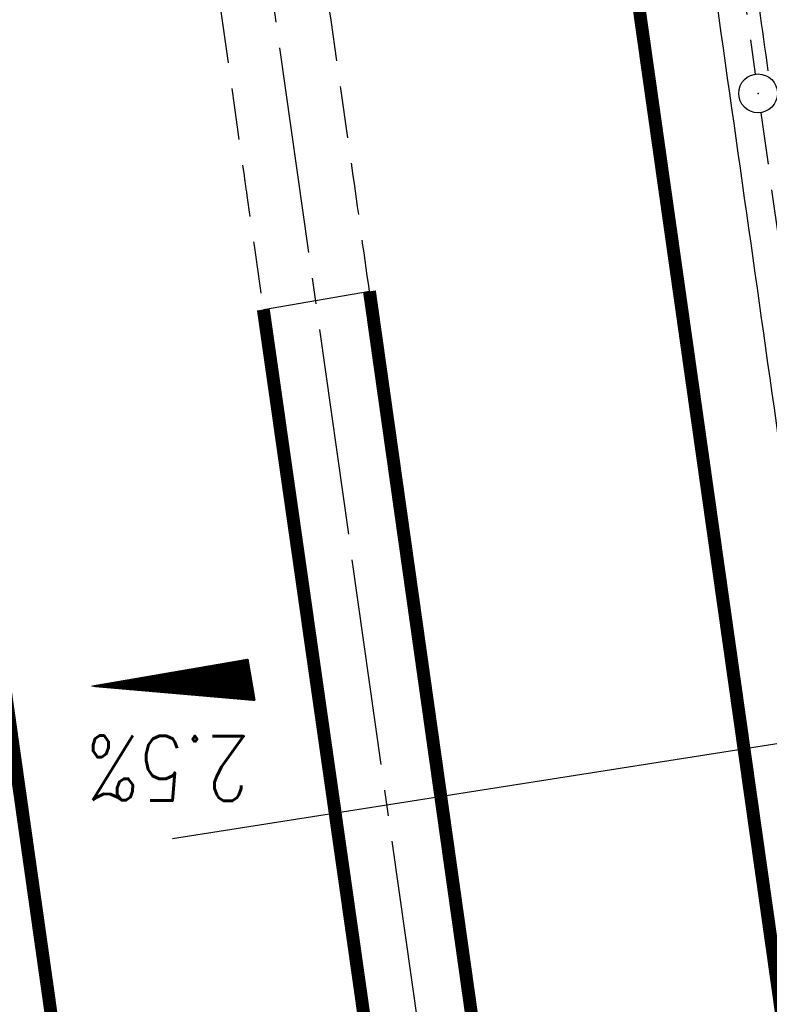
# Model space of a CAD drawing. Extents: x 446577 to 447216, y 443659 to 444842.
# Tile 146 of 177: x 446820 to 446849, y 444457 to 444495. Entities that reach past the tile are written whole.
import ezdxf

# ---------------------------------------------------------------- set-up
doc = ezdxf.new("R2010")
doc.units = 0
doc.header["$LTSCALE"] = 2
doc.header["$MEASUREMENT"] = 0
for name, pattern in [('ACHSE', [5.5, 4, -0.5, 0.5, -0.5]), ('AUSGEZOGEN', [0]), ('GESTRICH-X2', [1.5, 1, -0.5])]:
    doc.linetypes.add(name, pattern=pattern)
doc.layers.get('0').update_dxf_attribs({"linetype": 'AUSGEZOGEN'})
for name, color, linetype in [('ACHSETOP', 250, 'ACHSE'), ('FBRTOP', 250, 'AUSGEZOGEN'), ('GEF', 1, 'AUSGEZOGEN'), ('KANAL', 7, 'GESTRICH-X2'), ('MS-UEBERFAHRT', 250, 'GESTRICH-X2'), ('MULDE', 250, 'AUSGEZOGEN'), ('NZ', 250, 'AUSGEZOGEN'), ('SCHLITZRINNE', 200, 'AUSGEZOGEN'), ('SCHSYMBOL', 200, 'AUSGEZOGEN')]:
    doc.layers.add(name, color=color, linetype=linetype)
doc.styles.add('ROMANS', font='romans.shx', dxfattribs={"width": 0.8})

# ---------------------------------------------------------------- blocks, each defined once
blk = doc.blocks.new('GST')
at = {"color": 0}
blk.add_circle((0, 0), 0.75, dxfattribs=at)
blk.add_point((0, 0), dxfattribs=at)
blk = doc.blocks.new('13')
blk.add_lwpolyline([(0.755, 1.218), (-0.748, 1.218), (-0.748, 1.801), (0.755, 1.801)], close=True)
at = {"rotation": 180}
blk.add_blockref('GST', (0, 0), dxfattribs=at)
blk = doc.blocks.new('*X13')
at = {"color": 0}
for p, q in [((725.827, 193.844), (727.436, 195.453)), ((725.827, 193.853), (727.427, 195.453)), ((725.827, 193.861), (727.418, 195.453)), ((725.827, 193.87), (727.409, 195.453)), ((725.827, 193.879), (727.401, 195.453)), ((725.827, 193.888), (727.392, 195.453)), ((725.827, 193.897), (727.383, 195.453)), ((725.827, 193.906), (727.374, 195.453)), ((725.827, 193.914), (727.365, 195.453)), ((725.827, 193.923), (727.356, 195.453)), ((725.827, 193.932), (727.347, 195.453)), ((725.827, 193.941), (727.339, 195.453)), ((725.827, 193.95), (727.33, 195.453)), ((725.827, 193.959), (727.321, 195.453)), ((725.827, 193.967), (727.312, 195.453)), ((725.827, 193.976), (727.303, 195.453)), ((725.827, 193.985), (727.294, 195.453)), ((725.827, 193.994), (727.286, 195.453)), ((725.827, 194.003), (727.277, 195.453)), ((725.827, 194.012), (727.268, 195.453)), ((725.827, 194.02), (727.259, 195.453)), ((725.827, 194.029), (727.25, 195.453)), ((725.827, 194.038), (727.241, 195.453)), ((725.827, 194.047), (727.233, 195.453)), ((725.827, 194.056), (727.224, 195.453)), ((725.827, 194.065), (727.215, 195.453)), ((725.827, 194.073), (727.206, 195.453)), ((725.827, 194.082), (727.197, 195.453)), ((725.827, 194.091), (727.188, 195.453)), ((725.827, 194.1), (727.18, 195.453)), ((725.827, 194.109), (727.171, 195.453)), ((725.827, 194.118), (727.162, 195.453)), ((725.827, 194.127), (727.153, 195.453)), ((725.827, 194.135), (727.144, 195.453)), ((725.827, 194.144), (727.135, 195.453)), ((725.827, 194.153), (727.127, 195.453)), ((725.827, 194.162), (727.118, 195.453)), ((725.827, 194.171), (727.109, 195.453)), ((725.827, 194.18), (727.1, 195.453)), ((725.827, 194.188), (727.091, 195.453)), ((725.827, 194.197), (727.082, 195.453)), ((725.827, 194.206), (727.073, 195.453)), ((725.827, 194.215), (727.065, 195.453)), ((725.827, 194.224), (727.056, 195.453)), ((725.827, 194.233), (727.047, 195.453)), ((725.827, 194.241), (727.038, 195.453)), ((725.827, 194.25), (727.029, 195.453)), ((725.827, 194.259), (727.02, 195.453)), ((725.827, 194.268), (727.012, 195.453)), ((725.827, 194.277), (727.003, 195.453)), ((725.827, 194.286), (726.994, 195.453)), ((725.827, 194.294), (726.985, 195.453)), ((725.827, 194.303), (726.976, 195.453)), ((725.827, 194.312), (726.967, 195.453)), ((725.827, 194.321), (726.959, 195.453)), ((725.827, 194.33), (726.95, 195.453)), ((725.827, 194.339), (726.941, 195.453)), ((725.827, 194.348), (726.932, 195.453)), ((725.827, 194.356), (726.923, 195.453)), ((725.827, 194.365), (726.914, 195.453)), ((725.827, 194.374), (726.906, 195.453)), ((725.827, 194.383), (726.897, 195.453)), ((725.827, 194.392), (726.888, 195.453)), ((725.827, 194.401), (726.879, 195.453)), ((725.827, 194.409), (726.87, 195.453)), ((725.827, 194.418), (726.861, 195.453)), ((725.827, 194.427), (726.853, 195.453)), ((725.827, 194.436), (726.844, 195.453)), ((725.827, 194.445), (726.835, 195.453)), ((725.827, 194.454), (726.826, 195.453)), ((725.827, 194.462), (726.817, 195.453)), ((725.827, 194.471), (726.808, 195.453)), ((725.827, 194.48), (726.799, 195.453)), ((725.827, 194.489), (726.791, 195.453)), ((725.827, 194.498), (726.782, 195.453)), ((725.827, 194.507), (726.773, 195.453)), ((725.827, 194.515), (726.764, 195.453)), ((725.827, 194.524), (726.755, 195.453)), ((725.827, 194.533), (726.746, 195.453)), ((725.827, 194.542), (726.738, 195.453)), ((725.827, 194.551), (726.729, 195.453)), ((725.827, 194.56), (726.72, 195.453)), ((725.827, 194.568), (726.711, 195.453)), ((725.827, 194.577), (726.702, 195.453)), ((725.827, 194.586), (726.693, 195.453)), ((725.827, 194.595), (726.685, 195.453)), ((725.827, 194.604), (726.676, 195.453)), ((725.827, 194.613), (726.667, 195.453)), ((725.827, 194.622), (726.658, 195.453)), ((725.827, 194.63), (726.649, 195.453)), ((725.827, 194.639), (726.64, 195.453)), ((725.827, 194.648), (726.632, 195.453)), ((725.827, 194.657), (726.623, 195.453)), ((725.827, 194.666), (726.614, 195.453)), ((725.827, 194.675), (726.605, 195.453)), ((725.827, 194.683), (726.596, 195.453)), ((725.827, 194.692), (726.587, 195.453)), ((725.827, 194.701), (726.579, 195.453)), ((725.827, 194.71), (726.57, 195.453)), ((725.827, 194.719), (726.561, 195.453)), ((725.827, 194.728), (726.552, 195.453)), ((725.827, 194.736), (726.543, 195.453)), ((725.827, 194.745), (726.534, 195.453)), ((725.827, 194.754), (726.525, 195.453)), ((725.827, 194.763), (726.517, 195.453)), ((725.827, 194.772), (726.508, 195.453)), ((725.827, 194.781), (726.499, 195.453)), ((725.827, 194.789), (726.49, 195.453)), ((725.827, 194.798), (726.481, 195.453)), ((725.827, 194.807), (726.472, 195.453)), ((725.827, 194.816), (726.464, 195.453)), ((725.827, 194.825), (726.455, 195.453)), ((725.827, 194.834), (726.446, 195.453)), ((725.827, 194.842), (726.437, 195.453)), ((725.827, 194.851), (726.428, 195.453)), ((725.827, 194.86), (726.419, 195.453)), ((725.827, 194.869), (726.411, 195.453)), ((725.827, 194.878), (726.402, 195.453)), ((725.827, 194.887), (726.393, 195.453)), ((725.827, 194.896), (726.384, 195.453)), ((725.827, 194.904), (726.375, 195.453)), ((725.827, 194.913), (726.366, 195.453)), ((725.827, 194.922), (726.358, 195.453)), ((725.827, 194.931), (726.349, 195.453)), ((725.827, 194.94), (726.34, 195.453)), ((725.827, 194.949), (726.331, 195.453)), ((725.827, 194.957), (726.322, 195.453)), ((725.827, 194.966), (726.313, 195.453)), ((725.827, 194.975), (726.305, 195.453)), ((725.827, 194.984), (726.296, 195.453)), ((725.827, 194.993), (726.287, 195.453)), ((725.827, 195.002), (726.278, 195.453)), ((725.827, 195.01), (726.269, 195.453)), ((725.827, 195.019), (726.26, 195.453)), ((725.827, 195.028), (726.251, 195.453)), ((725.827, 195.037), (726.243, 195.453)), ((725.827, 195.046), (726.234, 195.453)), ((725.827, 195.055), (726.225, 195.453)), ((725.827, 195.063), (726.216, 195.453)), ((725.827, 195.072), (726.207, 195.453)), ((725.827, 195.081), (726.198, 195.453)), ((725.827, 195.09), (726.19, 195.453)), ((725.827, 195.099), (726.181, 195.453)), ((725.827, 195.108), (726.172, 195.453)), ((725.827, 195.116), (726.163, 195.453)), ((725.827, 195.125), (726.154, 195.453)), ((725.827, 195.134), (726.145, 195.453)), ((725.827, 195.143), (726.137, 195.453)), ((725.827, 195.152), (726.128, 195.453)), ((725.827, 195.161), (726.119, 195.453)), ((725.827, 195.17), (726.11, 195.453)), ((725.827, 195.178), (726.101, 195.453)), ((725.827, 195.187), (726.092, 195.453)), ((725.827, 195.196), (726.084, 195.453)), ((725.827, 195.205), (726.075, 195.453)), ((725.827, 195.214), (726.066, 195.453)), ((725.827, 195.223), (726.057, 195.453)), ((725.827, 195.231), (726.048, 195.453)), ((725.827, 195.24), (726.039, 195.453)), ((725.827, 195.249), (726.031, 195.453)), ((725.827, 195.258), (726.022, 195.453)), ((725.827, 195.267), (726.013, 195.453)), ((725.827, 195.276), (726.004, 195.453)), ((725.827, 195.284), (725.995, 195.453)), ((725.827, 195.293), (725.986, 195.453)), ((725.827, 195.302), (725.977, 195.453)), ((725.827, 195.311), (725.969, 195.453)), ((725.827, 195.32), (725.96, 195.453)), ((725.827, 195.329), (725.951, 195.453)), ((725.827, 195.337), (725.942, 195.453)), ((725.827, 195.346), (725.933, 195.453)), ((725.827, 195.355), (725.924, 195.453)), ((725.827, 195.364), (725.916, 195.453)), ((725.827, 195.373), (725.907, 195.453)), ((725.827, 195.382), (725.898, 195.453)), ((725.827, 195.39), (725.889, 195.453)), ((725.827, 195.399), (725.88, 195.453)), ((725.827, 195.408), (725.871, 195.453)), ((725.827, 195.417), (725.863, 195.453)), ((725.827, 195.426), (725.854, 195.453)), ((725.827, 195.435), (725.845, 195.453)), ((725.827, 195.444), (725.836, 195.453)), ((725.827, 193.826), (727.433, 195.433)), ((725.827, 193.817), (727.43, 195.421)), ((725.827, 193.808), (727.427, 195.409)), ((725.827, 193.799), (727.424, 195.397)), ((725.827, 193.791), (727.421, 195.385)), ((725.827, 193.782), (727.418, 195.373)), ((725.827, 193.773), (727.414, 195.361)), ((725.827, 193.764), (727.411, 195.349)), ((725.827, 193.755), (727.408, 195.337)), ((725.827, 193.746), (727.405, 195.325)), ((725.827, 193.738), (727.402, 195.313)), ((725.827, 193.729), (727.399, 195.301)), ((725.827, 193.72), (727.395, 195.289)), ((725.827, 193.711), (727.392, 195.277)), ((725.827, 193.702), (727.389, 195.265)), ((725.827, 193.693), (727.386, 195.253)), ((725.827, 193.685), (727.383, 195.241)), ((725.827, 193.676), (727.38, 195.229)), ((725.827, 193.667), (727.377, 195.217)), ((725.827, 193.658), (727.373, 195.205)), ((725.827, 193.649), (727.37, 195.193)), ((725.827, 193.64), (727.367, 195.181)), ((725.827, 193.632), (727.364, 195.169)), ((725.827, 193.623), (727.361, 195.157)), ((725.827, 193.614), (727.358, 195.145)), ((725.827, 193.605), (727.354, 195.133)), ((725.827, 193.596), (727.351, 195.121)), ((725.827, 193.587), (727.348, 195.109)), ((725.827, 193.579), (727.345, 195.097)), ((725.827, 193.57), (727.342, 195.085)), ((725.827, 193.561), (727.339, 195.073)), ((725.827, 193.552), (727.336, 195.061)), ((725.827, 193.543), (727.332, 195.049)), ((725.827, 193.534), (727.329, 195.037)), ((725.827, 193.525), (727.326, 195.025)), ((725.827, 193.517), (727.323, 195.013)), ((725.827, 193.508), (727.32, 195.001)), ((725.827, 193.499), (727.317, 194.989)), ((725.827, 193.49), (727.313, 194.977)), ((725.827, 193.481), (727.31, 194.965)), ((725.827, 193.472), (727.307, 194.953)), ((725.827, 193.464), (727.304, 194.941)), ((725.827, 193.455), (727.301, 194.929)), ((725.827, 193.446), (727.298, 194.917)), ((725.827, 193.437), (727.295, 194.905)), ((725.827, 193.428), (727.291, 194.893)), ((725.827, 193.419), (727.288, 194.881)), ((725.827, 193.411), (727.285, 194.869)), ((725.827, 193.402), (727.282, 194.857)), ((725.827, 193.393), (727.279, 194.845)), ((725.827, 193.384), (727.276, 194.833)), ((725.827, 193.375), (727.272, 194.821)), ((725.827, 193.366), (727.269, 194.809)), ((725.827, 193.358), (727.266, 194.797)), ((725.827, 193.349), (727.263, 194.785)), ((725.827, 193.34), (727.26, 194.773)), ((725.827, 193.331), (727.257, 194.761)), ((725.827, 193.322), (727.254, 194.749)), ((725.827, 193.313), (727.25, 194.737)), ((725.827, 193.305), (727.247, 194.725)), ((725.827, 193.296), (727.244, 194.713)), ((725.827, 193.287), (727.241, 194.701)), ((725.827, 193.278), (727.238, 194.689)), ((725.827, 193.269), (727.235, 194.677)), ((725.827, 193.26), (727.231, 194.665)), ((725.827, 193.251), (727.228, 194.653)), ((725.827, 193.243), (727.225, 194.641)), ((725.827, 193.234), (727.222, 194.629)), ((725.827, 193.225), (727.219, 194.617)), ((725.827, 193.216), (727.216, 194.605)), ((725.827, 193.207), (727.213, 194.593)), ((725.827, 193.198), (727.209, 194.581)), ((725.827, 193.19), (727.206, 194.569)), ((725.827, 193.181), (727.203, 194.557)), ((725.827, 193.172), (727.2, 194.545)), ((725.827, 193.163), (727.197, 194.533)), ((725.827, 193.154), (727.194, 194.521)), ((725.827, 193.145), (727.19, 194.509)), ((725.827, 193.137), (727.187, 194.497)), ((725.827, 193.128), (727.184, 194.485)), ((725.827, 193.119), (727.181, 194.473)), ((725.827, 193.11), (727.178, 194.461)), ((725.827, 193.101), (727.175, 194.449)), ((725.827, 193.092), (727.172, 194.437)), ((725.827, 193.084), (727.168, 194.425)), ((725.827, 193.075), (727.165, 194.413)), ((725.827, 193.066), (727.162, 194.401)), ((725.827, 193.057), (727.159, 194.389)), ((725.827, 193.048), (727.156, 194.377)), ((725.827, 193.039), (727.153, 194.365)), ((725.827, 193.031), (727.149, 194.353)), ((725.827, 193.022), (727.146, 194.341)), ((725.827, 193.013), (727.143, 194.329)), ((725.827, 193.004), (727.14, 194.317)), ((725.827, 192.995), (727.137, 194.305)), ((725.827, 192.986), (727.134, 194.293)), ((725.827, 192.977), (727.131, 194.281)), ((725.827, 192.969), (727.127, 194.269)), ((725.827, 192.96), (727.124, 194.257)), ((725.827, 192.951), (727.121, 194.245)), ((725.827, 192.942), (727.118, 194.233)), ((725.827, 192.933), (727.115, 194.221)), ((725.827, 192.924), (727.112, 194.209)), ((725.827, 192.916), (727.108, 194.197)), ((725.827, 192.907), (727.105, 194.185)), ((725.827, 192.898), (727.102, 194.173)), ((725.827, 192.889), (727.099, 194.161)), ((725.827, 192.88), (727.096, 194.15)), ((725.827, 192.871), (727.093, 194.138)), ((725.827, 192.863), (727.09, 194.126)), ((725.827, 192.854), (727.086, 194.114)), ((725.827, 192.845), (727.083, 194.102)), ((725.827, 192.836), (727.08, 194.09)), ((725.827, 192.827), (727.077, 194.078)), ((725.827, 192.818), (727.074, 194.066)), ((725.827, 192.81), (727.071, 194.054)), ((725.827, 192.801), (727.068, 194.042)), ((725.827, 192.792), (727.064, 194.03)), ((725.827, 192.783), (727.061, 194.018)), ((725.827, 192.774), (727.058, 194.006)), ((725.827, 192.765), (727.055, 193.994)), ((725.827, 192.757), (727.052, 193.982)), ((725.827, 192.748), (727.049, 193.97)), ((725.827, 192.739), (727.045, 193.958)), ((725.827, 192.73), (727.042, 193.946)), ((725.827, 192.721), (727.039, 193.934)), ((725.827, 192.712), (727.036, 193.922)), ((725.827, 192.703), (727.033, 193.91)), ((725.827, 192.695), (727.03, 193.898)), ((725.827, 192.686), (727.027, 193.886)), ((725.827, 192.677), (727.023, 193.874)), ((725.827, 192.668), (727.02, 193.862)), ((725.827, 192.659), (727.017, 193.85)), ((725.827, 192.65), (727.014, 193.838)), ((725.827, 192.642), (727.011, 193.826)), ((725.827, 192.633), (727.008, 193.814)), ((725.827, 192.624), (727.004, 193.802)), ((725.827, 192.615), (727.001, 193.79)), ((725.827, 192.606), (726.998, 193.778)), ((725.827, 192.597), (726.995, 193.766)), ((725.827, 192.589), (726.992, 193.754)), ((725.827, 192.58), (726.989, 193.742)), ((725.827, 192.571), (726.986, 193.73)), ((725.827, 192.562), (726.982, 193.718)), ((725.827, 192.553), (726.979, 193.706)), ((725.827, 192.544), (726.976, 193.694)), ((725.827, 192.536), (726.973, 193.682)), ((725.827, 192.527), (726.97, 193.67)), ((725.827, 192.518), (726.967, 193.658)), ((725.827, 192.509), (726.963, 193.646)), ((725.827, 192.5), (726.96, 193.634)), ((725.827, 192.491), (726.957, 193.622)), ((725.827, 192.483), (726.954, 193.61)), ((725.827, 192.474), (726.951, 193.598)), ((725.827, 192.465), (726.948, 193.586)), ((725.827, 192.456), (726.945, 193.574)), ((725.827, 192.447), (726.941, 193.562)), ((725.827, 192.438), (726.938, 193.55)), ((725.827, 192.429), (726.935, 193.538)), ((725.827, 192.421), (726.932, 193.526)), ((725.827, 192.412), (726.929, 193.514)), ((725.827, 192.403), (726.926, 193.502)), ((725.827, 192.394), (726.922, 193.49)), ((725.827, 192.385), (726.919, 193.478)), ((725.827, 192.376), (726.916, 193.466)), ((725.827, 192.368), (726.913, 193.454)), ((725.827, 192.359), (726.91, 193.442)), ((725.827, 192.35), (726.907, 193.43)), ((725.827, 192.341), (726.904, 193.418)), ((725.827, 192.332), (726.9, 193.406)), ((725.827, 192.323), (726.897, 193.394)), ((725.827, 192.315), (726.894, 193.382)), ((725.827, 192.306), (726.891, 193.37)), ((725.827, 192.297), (726.888, 193.358)), ((725.827, 192.288), (726.885, 193.346)), ((725.827, 192.279), (726.881, 193.334)), ((725.827, 192.27), (726.878, 193.322)), ((725.827, 192.262), (726.875, 193.31)), ((725.827, 192.253), (726.872, 193.298)), ((725.827, 192.244), (726.869, 193.286)), ((725.827, 192.235), (726.866, 193.274)), ((725.827, 192.226), (726.863, 193.262)), ((725.827, 192.217), (726.859, 193.25)), ((725.827, 192.209), (726.856, 193.238)), ((725.827, 192.2), (726.853, 193.226)), ((725.827, 192.191), (726.85, 193.214)), ((725.827, 192.182), (726.847, 193.202)), ((725.827, 192.173), (726.844, 193.19)), ((725.827, 192.164), (726.84, 193.178)), ((725.827, 192.155), (726.837, 193.166)), ((725.827, 192.147), (726.834, 193.154)), ((725.827, 192.138), (726.831, 193.142)), ((725.827, 192.129), (726.828, 193.13)), ((725.827, 192.12), (726.825, 193.118)), ((725.827, 192.111), (726.822, 193.106)), ((725.827, 192.102), (726.818, 193.094)), ((725.827, 192.094), (726.815, 193.082)), ((725.827, 192.085), (726.812, 193.07)), ((725.827, 192.076), (726.809, 193.058)), ((725.827, 192.067), (726.806, 193.046)), ((725.827, 192.058), (726.803, 193.034)), ((725.827, 192.049), (726.799, 193.022)), ((725.827, 192.041), (726.796, 193.01)), ((725.827, 192.032), (726.793, 192.998)), ((725.827, 192.023), (726.79, 192.986)), ((725.827, 192.014), (726.787, 192.974)), ((725.827, 192.005), (726.784, 192.962)), ((725.827, 191.996), (726.781, 192.95)), ((725.827, 191.988), (726.777, 192.938)), ((725.827, 191.979), (726.774, 192.926)), ((725.827, 191.97), (726.771, 192.914)), ((725.827, 191.961), (726.768, 192.902)), ((725.827, 191.952), (726.765, 192.89)), ((725.827, 191.943), (726.762, 192.878)), ((725.827, 191.935), (726.758, 192.866)), ((725.827, 191.926), (726.755, 192.854)), ((725.827, 191.917), (726.752, 192.842)), ((725.827, 191.908), (726.749, 192.83)), ((725.827, 191.899), (726.746, 192.818)), ((725.827, 191.89), (726.743, 192.806)), ((725.827, 191.881), (726.74, 192.794)), ((725.827, 191.873), (726.736, 192.782)), ((725.827, 191.864), (726.733, 192.77)), ((725.827, 191.855), (726.73, 192.758)), ((725.827, 191.846), (726.727, 192.746)), ((725.827, 191.837), (726.724, 192.734)), ((725.827, 191.828), (726.721, 192.722)), ((725.827, 191.82), (726.717, 192.71)), ((725.827, 191.811), (726.714, 192.698)), ((725.827, 191.802), (726.711, 192.686)), ((725.827, 191.793), (726.708, 192.674)), ((725.827, 191.784), (726.705, 192.662)), ((725.827, 191.775), (726.702, 192.65)), ((725.827, 191.767), (726.699, 192.639)), ((725.827, 191.758), (726.695, 192.627)), ((725.827, 191.749), (726.692, 192.615)), ((725.827, 191.74), (726.689, 192.603)), ((725.827, 191.731), (726.686, 192.591)), ((725.827, 191.722), (726.683, 192.579)), ((725.827, 191.714), (726.68, 192.567)), ((725.827, 191.705), (726.677, 192.555)), ((725.827, 191.696), (726.673, 192.543)), ((725.827, 191.687), (726.67, 192.531)), ((725.827, 191.678), (726.667, 192.519)), ((725.827, 191.669), (726.664, 192.507)), ((725.827, 191.66), (726.661, 192.495)), ((725.827, 191.652), (726.658, 192.483)), ((725.827, 191.643), (726.654, 192.471)), ((725.827, 191.634), (726.651, 192.459)), ((725.827, 191.625), (726.648, 192.447)), ((725.827, 191.616), (726.645, 192.435)), ((725.827, 191.607), (726.642, 192.423)), ((725.827, 191.599), (726.639, 192.411)), ((725.827, 191.59), (726.636, 192.399)), ((725.827, 191.581), (726.632, 192.387)), ((725.827, 191.572), (726.629, 192.375)), ((725.827, 191.563), (726.626, 192.363)), ((725.827, 191.554), (726.623, 192.351)), ((725.827, 191.546), (726.62, 192.339)), ((725.827, 191.537), (726.617, 192.327)), ((725.827, 191.528), (726.613, 192.315)), ((725.827, 191.519), (726.61, 192.303)), ((725.827, 191.51), (726.607, 192.291)), ((725.827, 191.501), (726.604, 192.279)), ((725.827, 191.493), (726.601, 192.267)), ((725.827, 191.484), (726.598, 192.255)), ((725.827, 191.475), (726.595, 192.243)), ((725.827, 191.466), (726.591, 192.231)), ((725.827, 191.457), (726.588, 192.219)), ((725.827, 191.448), (726.585, 192.207)), ((725.827, 191.44), (726.582, 192.195)), ((725.827, 191.431), (726.579, 192.183)), ((725.827, 191.422), (726.576, 192.171)), ((725.827, 191.413), (726.572, 192.159)), ((725.827, 191.404), (726.569, 192.147)), ((725.827, 191.395), (726.566, 192.135)), ((725.827, 191.386), (726.563, 192.123)), ((725.827, 191.378), (726.56, 192.111)), ((725.827, 191.369), (726.557, 192.099)), ((725.827, 191.36), (726.554, 192.087)), ((725.827, 191.351), (726.55, 192.075)), ((725.827, 191.342), (726.547, 192.063)), ((725.827, 191.333), (726.544, 192.051)), ((725.827, 191.325), (726.541, 192.039)), ((725.827, 191.316), (726.538, 192.027)), ((725.827, 191.307), (726.535, 192.015)), ((725.827, 191.298), (726.531, 192.003)), ((725.827, 191.289), (726.528, 191.991)), ((725.827, 191.28), (726.525, 191.979)), ((725.827, 191.272), (726.522, 191.967)), ((725.827, 191.263), (726.519, 191.955)), ((725.827, 191.254), (726.516, 191.943)), ((725.827, 191.245), (726.513, 191.931)), ((725.827, 191.236), (726.509, 191.919)), ((725.827, 191.227), (726.506, 191.907)), ((725.827, 191.219), (726.503, 191.895)), ((725.827, 191.21), (726.5, 191.883)), ((725.827, 191.201), (726.497, 191.871)), ((725.827, 191.192), (726.494, 191.859)), ((725.827, 191.183), (726.49, 191.847)), ((725.827, 191.174), (726.487, 191.835)), ((725.827, 191.166), (726.484, 191.823)), ((725.827, 191.157), (726.481, 191.811)), ((725.827, 191.148), (726.478, 191.799)), ((725.827, 191.139), (726.475, 191.787)), ((725.827, 191.13), (726.472, 191.775)), ((725.827, 191.121), (726.468, 191.763)), ((725.827, 191.112), (726.465, 191.751)), ((725.827, 191.104), (726.462, 191.739)), ((725.827, 191.095), (726.459, 191.727)), ((725.827, 191.086), (726.456, 191.715)), ((725.827, 191.077), (726.453, 191.703)), ((725.827, 191.068), (726.449, 191.691)), ((725.827, 191.059), (726.446, 191.679)), ((725.827, 191.051), (726.443, 191.667)), ((725.827, 191.042), (726.44, 191.655)), ((725.827, 191.033), (726.437, 191.643)), ((725.827, 191.024), (726.434, 191.631)), ((725.827, 191.015), (726.431, 191.619)), ((725.827, 191.006), (726.427, 191.607)), ((725.827, 190.998), (726.424, 191.595)), ((725.827, 190.989), (726.421, 191.583)), ((725.827, 190.98), (726.418, 191.571)), ((725.827, 190.971), (726.415, 191.559)), ((725.827, 190.962), (726.412, 191.547)), ((725.827, 190.953), (726.408, 191.535)), ((725.827, 190.945), (726.405, 191.523)), ((725.827, 190.936), (726.402, 191.511)), ((725.827, 190.927), (726.399, 191.499)), ((725.827, 190.918), (726.396, 191.487)), ((725.827, 190.909), (726.393, 191.475)), ((725.827, 190.9), (726.39, 191.463)), ((725.827, 190.892), (726.386, 191.451)), ((725.827, 190.883), (726.383, 191.439)), ((725.827, 190.874), (726.38, 191.427)), ((725.827, 190.865), (726.377, 191.415)), ((725.827, 190.856), (726.374, 191.403)), ((725.827, 190.847), (726.371, 191.391)), ((725.827, 190.838), (726.367, 191.379)), ((725.827, 190.83), (726.364, 191.367)), ((725.827, 190.821), (726.361, 191.355)), ((725.827, 190.812), (726.358, 191.343)), ((725.827, 190.803), (726.355, 191.331)), ((725.827, 190.794), (726.352, 191.319)), ((725.827, 190.785), (726.349, 191.307)), ((725.827, 190.777), (726.345, 191.295)), ((725.827, 190.768), (726.342, 191.283)), ((725.827, 190.759), (726.339, 191.271)), ((725.827, 190.75), (726.336, 191.259)), ((725.827, 190.741), (726.333, 191.247)), ((725.827, 190.732), (726.33, 191.235)), ((725.827, 190.724), (726.326, 191.223)), ((725.827, 190.715), (726.323, 191.211)), ((725.827, 190.706), (726.32, 191.199)), ((725.827, 190.697), (726.317, 191.187)), ((725.827, 190.688), (726.314, 191.175)), ((725.827, 190.679), (726.311, 191.163)), ((725.827, 190.671), (726.308, 191.151)), ((725.827, 190.662), (726.304, 191.139)), ((725.827, 190.653), (726.301, 191.128)), ((725.827, 190.644), (726.298, 191.116)), ((725.827, 190.635), (726.295, 191.104)), ((725.827, 190.626), (726.292, 191.092)), ((725.827, 190.618), (726.289, 191.08)), ((725.827, 190.609), (726.286, 191.068)), ((725.827, 190.6), (726.282, 191.056)), ((725.827, 190.591), (726.279, 191.044)), ((725.827, 190.582), (726.276, 191.032)), ((725.827, 190.573), (726.273, 191.02)), ((725.827, 190.564), (726.27, 191.008)), ((725.827, 190.556), (726.267, 190.996)), ((725.827, 190.547), (726.263, 190.984)), ((725.827, 190.538), (726.26, 190.972)), ((725.827, 190.529), (726.257, 190.96)), ((725.827, 190.52), (726.254, 190.948)), ((725.827, 190.511), (726.251, 190.936)), ((725.827, 190.503), (726.248, 190.924)), ((725.827, 190.494), (726.245, 190.912)), ((725.827, 190.485), (726.241, 190.9)), ((725.827, 190.476), (726.238, 190.888)), ((725.827, 190.467), (726.235, 190.876)), ((725.827, 190.458), (726.232, 190.864)), ((725.827, 190.45), (726.229, 190.852)), ((725.827, 190.441), (726.226, 190.84)), ((725.827, 190.432), (726.222, 190.828)), ((725.827, 190.423), (726.219, 190.816)), ((725.827, 190.414), (726.216, 190.804)), ((725.827, 190.405), (726.213, 190.792)), ((725.827, 190.397), (726.21, 190.78)), ((725.827, 190.388), (726.207, 190.768)), ((725.827, 190.379), (726.204, 190.756)), ((725.827, 190.37), (726.2, 190.744)), ((725.827, 190.361), (726.197, 190.732)), ((725.827, 190.352), (726.194, 190.72)), ((725.827, 190.344), (726.191, 190.708)), ((725.827, 190.335), (726.188, 190.696)), ((725.827, 190.326), (726.185, 190.684)), ((725.827, 190.317), (726.181, 190.672)), ((725.827, 190.308), (726.178, 190.66)), ((725.827, 190.299), (726.175, 190.648)), ((725.827, 190.29), (726.172, 190.636)), ((725.827, 190.282), (726.169, 190.624)), ((725.827, 190.273), (726.166, 190.612)), ((725.827, 190.264), (726.163, 190.6)), ((725.827, 190.255), (726.159, 190.588)), ((725.827, 190.246), (726.156, 190.576)), ((725.827, 190.237), (726.153, 190.564)), ((725.827, 190.229), (726.15, 190.552)), ((725.827, 190.22), (726.147, 190.54)), ((725.827, 190.211), (726.144, 190.528)), ((725.827, 190.202), (726.14, 190.516)), ((725.827, 190.193), (726.137, 190.504)), ((725.827, 190.184), (726.134, 190.492)), ((725.827, 190.176), (726.131, 190.48)), ((725.827, 190.167), (726.128, 190.468)), ((725.827, 190.158), (726.125, 190.456)), ((725.827, 190.149), (726.122, 190.444)), ((725.827, 190.14), (726.118, 190.432)), ((725.827, 190.131), (726.115, 190.42)), ((725.827, 190.123), (726.112, 190.408)), ((725.827, 190.114), (726.109, 190.396)), ((725.827, 190.105), (726.106, 190.384)), ((725.827, 190.096), (726.103, 190.372)), ((725.827, 190.087), (726.099, 190.36)), ((725.827, 190.078), (726.096, 190.348)), ((725.827, 190.07), (726.093, 190.336)), ((725.827, 190.061), (726.09, 190.324)), ((725.827, 190.052), (726.087, 190.312)), ((725.827, 190.043), (726.084, 190.3)), ((725.827, 190.034), (726.081, 190.288)), ((725.827, 190.025), (726.077, 190.276)), ((725.827, 190.016), (726.074, 190.264)), ((725.827, 190.008), (726.071, 190.252)), ((725.827, 189.999), (726.068, 190.24)), ((725.827, 189.99), (726.065, 190.228)), ((725.827, 189.981), (726.062, 190.216)), ((725.827, 189.972), (726.058, 190.204)), ((725.827, 189.963), (726.055, 190.192)), ((725.827, 189.955), (726.052, 190.18)), ((725.827, 189.946), (726.049, 190.168)), ((725.827, 189.937), (726.046, 190.156)), ((725.827, 189.928), (726.043, 190.144)), ((725.827, 189.919), (726.04, 190.132)), ((725.827, 189.91), (726.036, 190.12)), ((725.827, 189.902), (726.033, 190.108)), ((725.827, 189.893), (726.03, 190.096)), ((725.827, 189.884), (726.027, 190.084)), ((725.827, 189.875), (726.024, 190.072)), ((725.827, 189.866), (726.021, 190.06)), ((725.827, 189.857), (726.017, 190.048)), ((725.827, 189.849), (726.014, 190.036)), ((725.827, 189.84), (726.011, 190.024)), ((725.827, 189.831), (726.008, 190.012)), ((725.827, 189.822), (726.005, 190)), ((725.827, 189.813), (726.002, 189.988)), ((725.827, 189.804), (725.999, 189.976)), ((725.827, 189.796), (725.995, 189.964)), ((725.827, 189.787), (725.992, 189.952)), ((725.827, 189.778), (725.989, 189.94)), ((725.827, 189.769), (725.986, 189.928)), ((725.827, 189.76), (725.983, 189.916)), ((725.827, 189.751), (725.98, 189.904)), ((725.827, 189.742), (725.976, 189.892)), ((725.827, 189.734), (725.973, 189.88)), ((725.827, 189.725), (725.97, 189.868)), ((725.827, 189.716), (725.967, 189.856)), ((725.827, 189.707), (725.964, 189.844)), ((725.827, 189.698), (725.961, 189.832)), ((725.827, 189.689), (725.958, 189.82)), ((725.827, 189.681), (725.954, 189.808)), ((725.827, 189.672), (725.951, 189.796)), ((725.827, 189.663), (725.948, 189.784)), ((725.827, 189.654), (725.945, 189.772)), ((725.827, 189.645), (725.942, 189.76)), ((725.827, 189.636), (725.939, 189.748)), ((725.827, 189.628), (725.935, 189.736)), ((725.827, 189.619), (725.932, 189.724)), ((725.827, 189.61), (725.929, 189.712)), ((725.827, 189.601), (725.926, 189.7)), ((725.827, 189.592), (725.923, 189.688)), ((725.827, 189.583), (725.92, 189.676)), ((725.827, 189.575), (725.917, 189.664)), ((725.827, 189.566), (725.913, 189.652)), ((725.827, 189.557), (725.91, 189.64)), ((725.827, 189.548), (725.907, 189.628)), ((725.827, 189.539), (725.904, 189.616)), ((725.827, 189.53), (725.901, 189.605)), ((725.827, 189.521), (725.898, 189.593)), ((725.827, 189.513), (725.895, 189.581)), ((725.827, 189.504), (725.891, 189.569)), ((725.827, 189.495), (725.888, 189.557)), ((725.827, 189.486), (725.885, 189.545)), ((725.827, 189.477), (725.882, 189.533)), ((725.827, 189.468), (725.879, 189.521)), ((725.827, 189.46), (725.876, 189.509)), ((725.827, 189.451), (725.872, 189.497)), ((725.827, 189.442), (725.869, 189.485)), ((725.827, 189.433), (725.866, 189.473)), ((725.827, 189.424), (725.863, 189.461)), ((725.827, 189.415), (725.86, 189.449)), ((725.827, 189.407), (725.857, 189.437)), ((725.827, 189.398), (725.854, 189.425)), ((725.827, 189.389), (725.85, 189.413)), ((725.827, 189.38), (725.847, 189.401)), ((725.827, 189.371), (725.844, 189.389)), ((725.827, 189.362), (725.841, 189.377)), ((725.827, 189.354), (725.838, 189.365)), ((725.827, 189.345), (725.835, 189.353)), ((725.827, 189.336), (725.831, 189.341))]:
    blk.add_line(p, q, dxfattribs=at)
blk = doc.blocks.new('GEF')
at = {"color": 0}
for p, q in [((0.01, 0.018), (0.01, 6.148)), ((1.622, 6.148), (0.01, 0.018)), ((0.01, 6.148), (1.622, 6.148))]:
    blk.add_line(p, q, dxfattribs=at)
blk.add_blockref('*X13', (-725.817, -189.305), dxfattribs=at)

msp = doc.modelspace()

# ---------------------------------------------------------------- hatches: boundary and pattern name
at = {"layer": 'SCHLITZRINNE'}
h = msp.add_hatch(dxfattribs=at)
h.set_pattern_fill('_USER', color=256, scale=1.5, angle=45, style=0, pattern_type=0)
h.set_pattern_definition([(322.9886, (446836.6, 444435.4555), (0.9029613, 1.1977733), [])])
edge = h.paths.add_edge_path()
edge.add_arc((443111.832, 443902.605), 3762.708, 8.237949, 8.309741, ccw=False)
edge.add_arc((446520.767, 444396.145), 318.231, 7.99109, 8.23795, ccw=False)
edge.add_arc((253459.124, 417293.726), 195272.941, 7.98719511, 7.99108691, ccw=False)
edge.add_arc((449695.908, 444828.286), 2886.155, 187.987194, 188.019207)
edge.add_arc((478554.213, 448893.922), 32029.442, 188.0192069, 188.0307218)
edge.add_arc((640420.622, 471731.273), 195498.946, 188.0307211, 188.03538189)
edge.add_arc((455274.806, 445594.124), 8517.332, 188.0353819, 188.0971516)
edge.add_arc((489167.9, 450416.106), 42751.721, 188.0971513, 188.1247221)
edge.add_arc((449184.272, 444707.99), 2362.699, 188.124722, 188.49575)
edge.add_arc((449950.357, 444822.425), 3137.283, 188.49575, 188.817734)
edge.add_arc((447543.72, 444449.095), 701.862, 188.817734, 189.303528)
edge.add_arc((451782.27, 445143.452), 4996.911, 189.303528, 189.485594)
edge.add_arc((448740.59, 444635.235), 1913.065, 189.485594, 190.210777)
edge.add_arc((449004.187, 444682.715), 2180.905, 190.210777, 190.889971)
edge.add_arc((448612.493, 444607.358), 1782.027, 190.889971, 191.613703)
edge.add_arc((448466.452, 444577.343), 1632.933, 191.613703, 192.369753)
edge.add_arc((450054.509, 444925.622), 3258.733, 192.369753, 192.712319)
edge.add_arc((448394.443, 444551.135), 1556.951, 192.712319, 193.207918)
edge.add_arc((448423.514, 444557.958), 1586.813, 193.207918, 193.562183)
edge.add_arc((449785.723, 444886.559), 2988.095, 193.562183, 193.820345)
edge.add_arc((448360.45, 444535.942), 1520.33, 193.820345, 194.673969)
edge.add_arc((449045.992, 444715.457), 2228.985, 194.673969, 195.378954)
edge.add_arc((447260.209, 444224.277), 376.885, 195.37895, 195.98013)
edge.add_arc((496192.196, 458236.932), 51275.744, 195.9801271, 196.0316672)
edge.add_arc((447192.225, 444157.103), 293.013, 196.03167, 196.92811)
edge.add_arc((450021.91, 445018.344), 3250.86, 196.928113, 197.197245)
edge.add_arc((443111.832, 443902.605), 3762.208, 8.237949, 8.309741, ccw=False)
edge.add_arc((446520.767, 444396.145), 317.731, 7.99109, 8.23795, ccw=False)
edge.add_arc((253459.124, 417293.726), 195272.441, 7.98719511, 7.99108691, ccw=False)
edge.add_arc((449695.908, 444828.286), 2886.655, 187.987194, 188.005519)
edge.add_line((446834.541, 444446.336), (446835.036, 444446.408))
h = msp.add_hatch(dxfattribs=at)
h.set_pattern_fill('_USER', color=256, scale=1.5, angle=45, style=0, pattern_type=0)
h.set_pattern_definition([(331.9152, (446910.9975, 444074.8353), (0.706167, 1.3233776), [])])
edge = h.paths.add_edge_path()
edge.add_arc((443111.832, 443902.605), 3762.708, 8.237949, 8.309741, ccw=False)
edge.add_arc((446520.767, 444396.145), 318.231, 7.99109, 8.23795, ccw=False)
edge.add_arc((253459.124, 417293.726), 195272.941, 7.98719511, 7.99108691, ccw=False)
edge.add_arc((449695.908, 444828.286), 2886.155, 187.987194, 188.019207)
edge.add_arc((478554.213, 448893.922), 32029.442, 188.0192069, 188.0307218)
edge.add_arc((640420.622, 471731.273), 195498.946, 188.0307211, 188.03538189)
edge.add_arc((455274.806, 445594.124), 8517.332, 188.0353819, 188.0971516)
edge.add_arc((489167.9, 450416.106), 42751.721, 188.0971513, 188.1247221)
edge.add_arc((449184.272, 444707.99), 2362.699, 188.124722, 188.49575)
edge.add_arc((449950.357, 444822.425), 3137.283, 188.49575, 188.817734)
edge.add_arc((447543.72, 444449.095), 701.862, 188.817734, 189.303528)
edge.add_arc((451782.27, 445143.452), 4996.911, 189.303528, 189.485594)
edge.add_arc((448740.59, 444635.235), 1913.065, 189.485594, 190.210777)
edge.add_arc((449004.187, 444682.715), 2180.905, 190.210777, 190.889971)
edge.add_arc((448612.493, 444607.358), 1782.027, 190.889971, 191.613703)
edge.add_arc((448466.452, 444577.343), 1632.933, 191.613703, 192.369753)
edge.add_arc((450054.509, 444925.622), 3258.733, 192.369753, 192.712319)
edge.add_arc((448394.443, 444551.135), 1556.951, 192.712319, 193.207918)
edge.add_arc((448423.514, 444557.958), 1586.813, 193.207918, 193.562183)
edge.add_arc((449785.723, 444886.559), 2988.095, 193.562183, 193.820345)
edge.add_arc((448360.45, 444535.942), 1520.33, 193.820345, 194.673969)
edge.add_arc((449045.992, 444715.457), 2228.985, 194.673969, 195.378954)
edge.add_arc((447260.209, 444224.277), 376.885, 195.37895, 195.98013)
edge.add_arc((496192.196, 458236.932), 51275.744, 195.9801271, 196.0316672)
edge.add_arc((447192.225, 444157.103), 293.013, 196.03167, 196.92811)
edge.add_arc((450021.91, 445018.344), 3250.86, 196.928113, 197.197245)
edge.add_arc((447192.225, 444157.103), 293.513, 196.16651, 196.92811)
edge.add_arc((450021.91, 445018.344), 3251.36, 196.928113, 197.197245)

# ---------------------------------------------------------------- linework, layer by layer
at = {"layer": 'ACHSETOP', "color": 0}
msp.add_lwpolyline([(446785.2, 444812.39), (446790.978, 444771.625), (446808.52, 444647.862), (446822.553, 444548.851), (446833.078, 444474.594), (446836.586, 444449.841), (446840.095, 444425.088), (446843.603, 444400.336), (446847.111, 444375.583), (446847.688, 444371.511), (446850.727, 444350.846), (446854.65, 444326.156), (446858.882, 444301.517), (446863.422, 444276.933), (446868.271, 444252.408)], dxfattribs=at)
at = {"layer": 'FBRTOP'}
msp.add_line((446829.646, 444484.27), (446833.755, 444484.975), dxfattribs=at)
msp.add_lwpolyline([(446802.032, 444814.776, 0.000001), (446807.81, 444774.011, 0.000003), (446816.581, 444712.129, -0.000002), (446825.352, 444650.248, -0.000001), (446832.368, 444600.742, 0.000001), (446839.385, 444551.237, 0.000002), (446844.647, 444514.108, -0.000003), (446849.91, 444476.98, -0.000006), (446851.664, 444464.603, 0.000007), (446853.418, 444452.226, 0.007134), (446854.732, 444443.408)], format="xyb", dxfattribs=at)
at = {"layer": 'FBRTOP', "const_width": 0.5}
for points in [[(446799.062, 444814.355, 0.000001), (446804.839, 444773.59, 0.000003), (446813.61, 444711.708, -0.000002), (446822.381, 444649.827, -0.000001), (446829.398, 444600.321, 0.000001), (446836.414, 444550.816, 0.000002), (446841.677, 444513.687, -0.000003), (446846.939, 444476.559, -0.000006), (446848.693, 444464.182, 0.000007), (446850.447, 444451.805, 0.000013), (446852.202, 444439.429, -0.000015), (446853.956, 444427.053, -0.000001), (446855.549, 444415.814, -0.000001), (446856.8, 444406.99)], [(446771.339, 444810.425, 0.000001), (446777.117, 444769.66, 0.000003), (446785.888, 444707.779, -0.000002), (446794.659, 444645.897, -0.000001), (446801.675, 444596.392, 0.000001), (446808.692, 444546.886, 0.000002), (446813.954, 444509.758, -0.000003), (446819.217, 444472.629, -0.000006), (446820.971, 444460.253, 0.000007), (446822.725, 444447.877, 0.000013), (446824.479, 444435.5, -0.000015), (446826.234, 444423.123, -0.000001), (446827.826, 444411.884, -0.000001), (446829.742, 444398.371), (446833.25, 444373.619, -0.00001), (446833.541, 444371.564, 0.000001), (446833.832, 444369.51, 0.000608), (446834.332, 444366.009, 0.000749)], [(446829.646, 444484.27, -0.000172), (446829.651, 444484.237, 0), (446832.417, 444464.859, -0.000198), (446833.278, 444458.808, -0.000097), (446835.036, 444446.408)]]:
    msp.add_lwpolyline(points, format="xyb", dxfattribs=at)
at = {"layer": 'FBRTOP', "color": 0, "const_width": 0.5}
msp.add_lwpolyline([(446833.755, 444484.975, -0.000083), (446837.963, 444455.179, -0.000176), (446839.935, 444441.166, -0.000011), (446846.01, 444397.876, 0.000067), (446846.968, 444391.053, 0.001727), (446849.892, 444370.762, 0.00123), (446854.165, 444342.303, 0.004209), (446857.404, 444322.222, 0.002979), (446862.388, 444293.915, 0.003153), (446866.566, 444271.777, 0.002691), (446871.765, 444245.898, 0.003085)], format="xyb", dxfattribs=at)
at = {"layer": 'KANAL'}
for p, q in [((446841.75, 444542.219), (446848.688, 444493.375)), ((446848.906, 444491.875), (446855.563, 444444.281))]:
    msp.add_line(p, q, dxfattribs=at)
at = {"layer": 'MS-UEBERFAHRT', "flags": 128}
for points in [[(446833.755, 444484.975, 0.000042), (446833.086, 444489.738, 0.000438), (446833.021, 444490.195, 0.000012), (446827.025, 444532.295, -0.00007), (446825.995, 444539.532), (446818.965, 444589.049, -0.000343), (446817.853, 444596.92, -0.000127), (446814.872, 444618.166)], [(446810.731, 444617.575, -0.000138), (446813.798, 444596.16, -0.00037), (446814.936, 444588.159, -0.000005), (446821.549, 444541.403, 0.000093), (446821.922, 444538.766, 0.000049), (446823.677, 444526.394, -0.000054), (446825.433, 444514.023, -0.000203), (446825.83, 444511.217, 0.000026), (446828.899, 444489.451, 0.000763), (446829.009, 444488.68, 0.000133), (446829.646, 444484.27)]]:
    msp.add_lwpolyline(points, format="xyb", dxfattribs=at)
at = {"layer": 'MULDE'}
for points in [[(446846.122, 444528.372, -0.003275), (446849.776, 444503.541, -0.000858), (446851.281, 444492.919, -0.000016), (446856.912, 444452.68, 0.000072), (446858.152, 444443.823, 0.000546), (446864.602, 444398.178, 0.00545), (446865.299, 444393.636, 0.003136), (446867.372, 444381.527, -0.001035), (446873.816, 444344.812, -0.000041), (446876.48, 444329.437, 0.000112), (446877.455, 444323.814, 0.000693), (446877.962, 444320.923, 0.000079), (446882.464, 444295.439, 0.001596), (446888.309, 444262.995, 0.003343)], [(446844.175, 444528.366, -0.000363), (446847.796, 444503.257, -0.000788), (446849.179, 444493.505, -0.000016)]]:
    msp.add_lwpolyline(points, format="xyb", dxfattribs=at)
at = {"layer": 'NZ'}
msp.add_line((446826.129, 444463.807), (446916.784, 444478.065), dxfattribs=at)

# ---------------------------------------------------------------- block references
at = {"layer": 'GEF', "rotation": 279.7644948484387}
msp.add_blockref('GEF', (446822.986, 444469.715), dxfattribs=at)
at = {"layer": 'SCHSYMBOL', "rotation": 278.0671}
msp.add_blockref('13', (446848.798, 444492.632), dxfattribs=at)

# ---------------------------------------------------------------- texts
at = {"layer": 'GEF', "style": 'ROMANS', "width": 0.8}
msp.add_text('2.5%%%', height=2.5, rotation=179.6881, dxfattribs=at).set_placement((446829.141, 444467.763))

doc.saveas('drawing.dxf')
